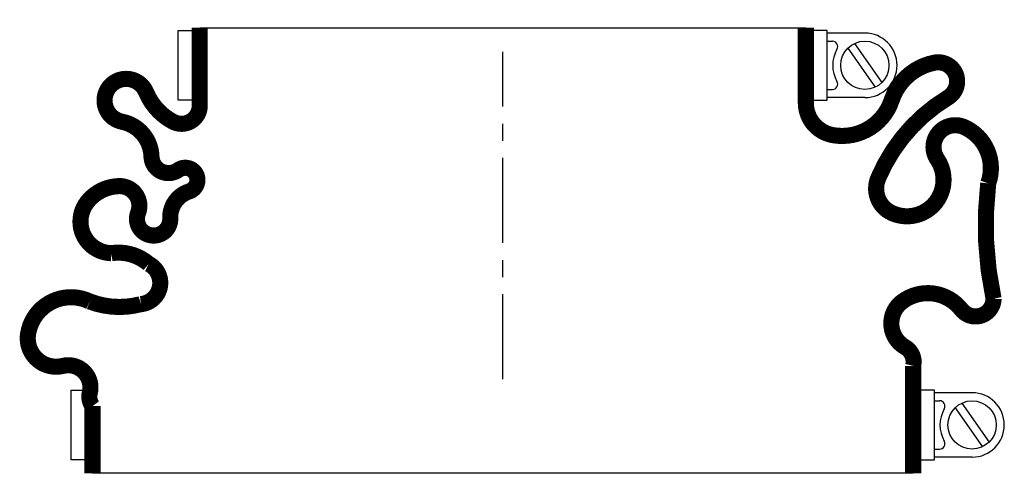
# Model space of a CAD drawing. Header units: millimetres. Extents: x -90 to 94, y -19 to 67.
import ezdxf

# ---------------------------------------------------------------- set-up
doc = ezdxf.new("R2010")
doc.units = ezdxf.units.MM
doc.header["$LTSCALE"] = 0.5
doc.header["$MEASUREMENT"] = 0
doc.linetypes.add('CENTER', pattern=[50.8, 31.75, -6.35, 6.35, -6.35])
doc.layers.get('0').update_dxf_attribs({"linetype": 'CONTINUOUS'})
doc.layers.add('Center', color=1, linetype='CENTER')

msp = doc.modelspace()

# ---------------------------------------------------------------- linework, layer by layer
for p, q in [((-60.5, 52), (-60.5, 65)), ((-60.5, 65), (-58, 65)), ((-56.5, 65.5), (56.5, 65.5)), ((60.5, 65), (58, 65)), ((60.5, 52), (60.5, 65)), ((67.5, 64.5), (60.5, 64.5)), ((60.5, 63), (61.44, 63)), ((65.57, 62.56), (70.66, 55.3)), ((64.34, 61.7), (69.43, 54.44)), ((60.5, 54), (61.44, 54)), ((-58, 52), (-60.5, 52)), ((58, 52), (60.5, 52)), ((67.5, 52.5), (60.5, 52.5)), ((-80.5, -15), (-80.5, -2)), ((-80.5, -2), (-78, -2)), ((80.5, -2), (78, -2)), ((80.5, -15), (80.5, -2)), ((87.5, -2.5), (80.5, -2.5)), ((80.5, -4), (81.44, -4)), ((84.34, -5.3), (89.43, -12.56)), ((85.57, -4.44), (90.66, -11.7)), ((80.5, -13), (81.44, -13)), ((87.5, -14.5), (80.5, -14.5)), ((-78, -15), (-80.5, -15)), ((78, -15), (80.5, -15)), ((76.5, -17.5), (-76.5, -17.5))]:
    msp.add_line(p, q)
at = {"const_width": 3, "flags": 128}
for points in [[(-56.5, 65.5), (-56.5, 51, -0.56619), (-61.5, 48, -0.173214), (-66.5, 53.5, 1.667268), (-71, 48, -0.349852), (-65.5, 41.5, 0.598056), (-60.5, 39, -1.163294), (-58.5, 35, 0.335337), (-62, 30, -1.224957), (-68, 31, 0.531721), (-71.5, 36, 0.226938), (-77.5, 33, 0.615314), (-73, 23.5, -0.219784), (-66, 21.5, -0.749263), (-67.5, 14, -0.157952), (-77, 14.5, 0.500401), (-88.5, 8.5, 0.538118), (-82, 2.5, -0.564179), (-77, -2.5, 0.223265), (-76.5, -5), (-76.5, -17.5)], [(56.5, 65.5), (56.5, 51.5, 0.36205), (61.5, 45.5, 0.373567), (72.5, 52, -0.271332), (80.5, 59, -0.835937), (83, 52.5, 0.15691), (70, 37.5, 0.405212), (72.5, 31, 0.760159), (81, 41, -0.75249), (86, 47, -0.394653), (90.5, 36.5, 0.082963), (91.5, 15, -0.704922), (85.5, 13, 0.405667), (74.5, 14.5, 0.542617), (75, 6, -0.335934), (76.5, 2.5), (76.5, -17.5)]]:
    msp.add_lwpolyline(points, format="xyb", dxfattribs=at)
for centre in [(67.5, 58.5), (87.5, -8.5)]:
    msp.add_circle(centre, 4.5)
for centre, radius, start, end in [((67.5, 58.5), 6, 270, 90), ((61.44, 62), 1, 330, 90), ((67.5, 58.5), 6, 150, 210), ((61.44, 55), 1, 270, 30), ((87.5, -8.5), 6, 270, 90), ((81.44, -5), 1, 330, 90), ((87.5, -8.5), 6, 150, 210), ((81.44, -12), 1, 270, 30)]:
    msp.add_arc(centre, radius, start, end)
at = {"layer": 'Center'}
msp.add_line((0, 0), (0, 61), dxfattribs=at)

doc.saveas('drawing.dxf')
